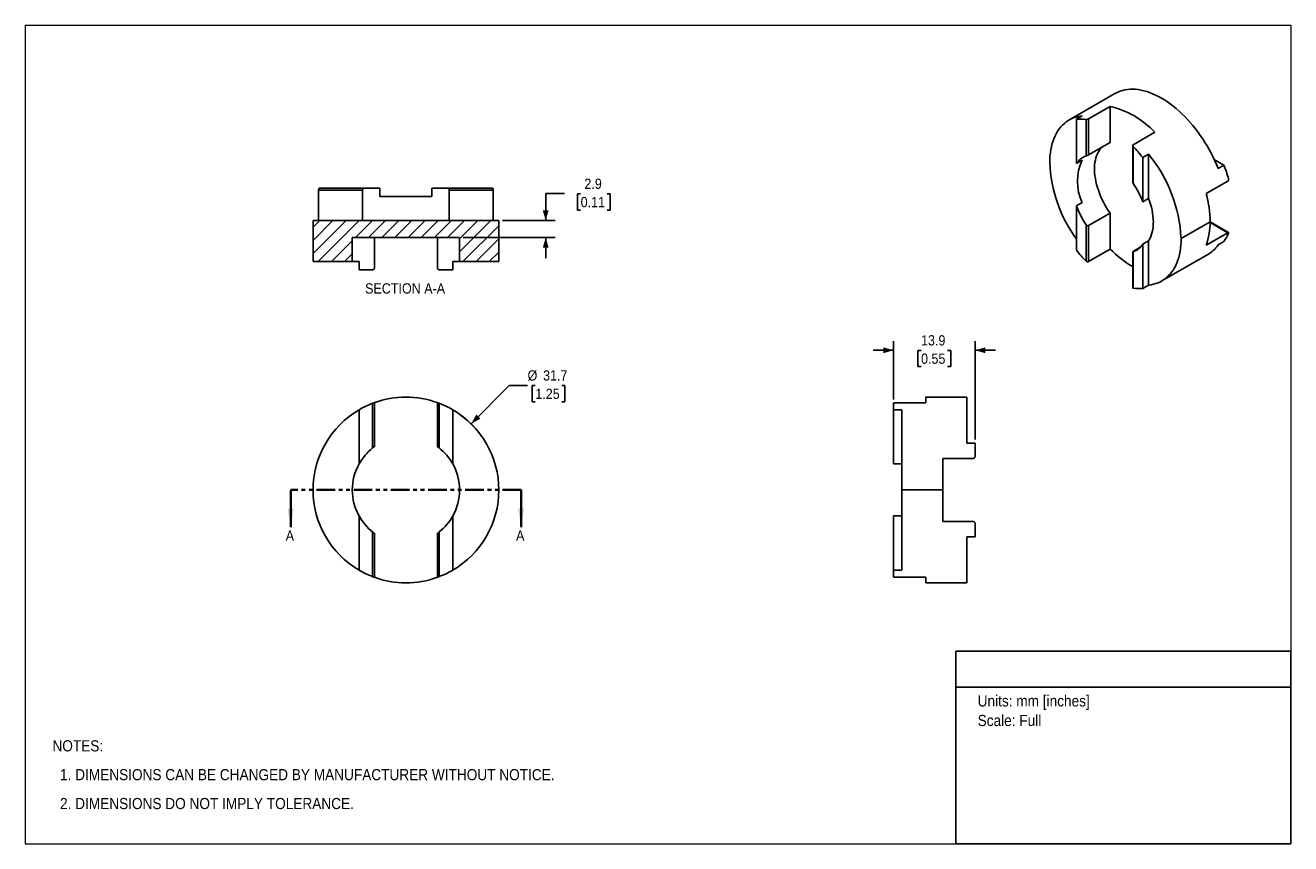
# Model space of a CAD drawing. Header units: millimetres. Extents: x 0 to 216, y 0 to 140.
import ezdxf
from ezdxf.enums import TextEntityAlignment as Align

# ---------------------------------------------------------------- set-up
doc = ezdxf.new("R2010")
doc.units = ezdxf.units.MM
doc.header["$LTSCALE"] = 0.5
doc.linetypes.add('SLD-Phantom', pattern=[12.7, 6.35, -1.27, 1.27, -1.27, 1.27, -1.27])
doc.linetypes.add('SLD-Solid', pattern=[0])
doc.layers.add('SLD-0', color=7, linetype='SLD-Solid', lineweight=25)
doc.layers.add('TEXT', color=140, linetype='SLD-Solid', lineweight=25)
doc.styles.add('SLDTEXTSTYLE0', font='GOTHIC.TTF', dxfattribs={"width": 0.913})
doc.dimstyles.new('SLDDIMSTYLE0', dxfattribs={"dimtxt": 1.75, "dimasz": 1.75, "dimexe": 0, "dimexo": 0.0625, "dimgap": 0.4375, "dimtad": 0, "dimtih": 1, "dimtoh": 1, "dimdec": 1, "dimrnd": 1e-09, "dimzin": 12, "dimdsep": 46, "dimtxsty": 'SLDTEXTSTYLE0', "dimsah": 1, "dimcen": 0, "dimadec": 0, "dimazin": 3, "dimtfac": 1, "dimtdec": 1, "dimtofl": 0, "dimtmove": 0, "dimatfit": 3, "dimfxl": 0, "dimfrac": 2, "dimtolj": 1, "dimtzin": 12, "dimarcsym": 0})
doc.dimstyles.new('SLDDIMSTYLE1', dxfattribs={"dimtxt": 1.75, "dimasz": 1.75, "dimexe": 0, "dimexo": 0.0625, "dimgap": 0.4375, "dimtad": 0, "dimtih": 1, "dimtoh": 1, "dimdec": 1, "dimrnd": 1e-09, "dimzin": 12, "dimdsep": 46, "dimtxsty": 'SLDTEXTSTYLE0', "dimsah": 1, "dimcen": 0.09, "dimadec": 0, "dimazin": 3, "dimtfac": 1, "dimtdec": 1, "dimtmove": 0, "dimatfit": 0, "dimfxl": 0, "dimfrac": 2, "dimtolj": 1, "dimtzin": 12, "dimarcsym": 0})

# ---------------------------------------------------------------- blocks, each defined once
blk = doc.blocks.new('Block2')
at = {"color": 7, "linetype": 'SLD-Solid', "lineweight": 18}
for p, q in [((0, 139.7), (215.9, 139.7)), ((0, 139.7), (0, 0)), ((215.9, 139.7), (215.9, 0)), ((0, 0), (215.9, 0))]:
    blk.add_line(p, q, dxfattribs=at)
blk = doc.blocks.new('SW_NOTE_0')
at = {"layer": 'TEXT', "color": 0, "insert": (0, 2.43), "char_height": 1.905, "attachment_point": 1, "style": 'SLDTEXTSTYLE0'}
blk.add_mtext('Units: mm [inches]', dxfattribs=at)
blk = doc.blocks.new('SW_NOTE_0_1')
at = {"layer": 'TEXT', "color": 0, "insert": (0, 2.43), "char_height": 1.905, "attachment_point": 1, "style": 'SLDTEXTSTYLE0'}
blk.add_mtext('Scale: Full', dxfattribs=at)
blk = doc.blocks.new('Block1')
at = {"layer": 'TEXT'}
for p, q in [((215.9, 32.88), (158.75, 32.88)), ((158.75, 0), (158.75, 32.88)), ((215.9, 0), (215.9, 32.88)), ((158.75, 26.7), (215.9, 26.7)), ((215.9, 0), (158.75, 0))]:
    blk.add_line(p, q, dxfattribs=at)
at = {"layer": 'TEXT', "color": 140}
for name, p in [('SW_NOTE_0', (162.49, 22.9)), ('SW_NOTE_0_1', (162.49, 19.56))]:
    blk.add_blockref(name, p, dxfattribs=at)
at = {"layer": 'TEXT', "color": 140, "style": 'SLDTEXTSTYLE0', "width": 0.913, "flags": 2}
for tag, height, p in [('AUTOATTR0', 2.12, (178.95, 28.35)), ('AUTOATTR1_0', 2.38, (166.91, 14.94)), ('AUTOATTR1_1', 2.38, (161.03, 11.86)), ('AUTOATTR1_2', 2.38, (177.67, 8.78))]:
    blk.add_attdef(tag, text='', height=height, dxfattribs=at).set_placement(p, align=Align.BOTTOM_LEFT)
blk = doc.blocks.new('SW_NOTE_0_2')
at = {"layer": 'TEXT', "color": 0, "char_height": 1.905, "attachment_point": 1, "style": 'SLDTEXTSTYLE0'}
for s, insert in [('NOTES:', (0, 2.43)), ('  1. DIMENSIONS CAN BE CHANGED BY MANUFACTURER WITHOUT NOTICE.', (0, -2.49)), ('  2. DIMENSIONS DO NOT IMPLY TOLERANCE.', (0, -7.42))]:
    blk.add_mtext(s, dxfattribs=dict(at, insert=insert))
blk = doc.blocks.new('_D')
at = {"layer": 'SLD-0'}
for p, q in [((76.07, 71.66), (82.53, 78.22)), ((82.53, 78.22), (85.7, 78.22)), ((87.02, 78.22), (86.49, 78.22)), ((86.49, 78.22), (86.49, 75.44)), ((91.55, 78.22), (92.08, 78.22)), ((92.08, 78.22), (92.08, 75.44)), ((86.49, 75.44), (87.02, 75.44)), ((92.08, 75.44), (91.55, 75.44))]:
    blk.add_line(p, q, dxfattribs=at)
blk.add_arc((64.94, 60.38), 15.85, 39.69, 67.8443, dxfattribs=at)
blk.add_solid([(76.07, 71.66), (77.65, 72.56), (76.94, 73.26)], dxfattribs=at)
at = {"layer": 'SLD-0', "char_height": 1.75, "attachment_point": 1, "style": 'SLDTEXTSTYLE0'}
for s, insert in [('%%c', (85.7, 80.81)), ('31.7', (88.34, 80.81)), ('1.25', (87.02, 77.67))]:
    blk.add_mtext(s, dxfattribs=dict(at, insert=insert))
blk = doc.blocks.new('_D_1')
at = {"layer": 'SLD-0'}
for p, q in [((148.14, 84.23), (144.64, 84.23)), ((148.14, 75.81), (148.14, 85.81)), ((152.83, 84.21), (152.29, 84.21)), ((152.29, 84.21), (152.29, 81.43)), ((157.35, 84.21), (157.89, 84.21)), ((157.89, 84.21), (157.89, 81.43)), ((162.04, 69.01), (162.04, 85.81)), ((162.04, 84.23), (165.54, 84.23)), ((152.29, 81.43), (152.83, 81.43)), ((157.89, 81.43), (157.35, 81.43))]:
    blk.add_line(p, q, dxfattribs=at)
for points in [[(148.14, 84.23), (146.39, 84.73), (146.39, 83.73)], [(162.04, 84.23), (163.79, 83.73), (163.79, 84.73)]]:
    blk.add_solid(points, dxfattribs=at)
at = {"layer": 'SLD-0', "char_height": 1.75, "attachment_point": 1, "style": 'SLDTEXTSTYLE0'}
for s, insert in [('13.9', (152.83, 86.8)), ('0.55', (152.83, 83.67))]:
    blk.add_mtext(s, dxfattribs=dict(at, insert=insert))
blk = doc.blocks.new('_D_2')
at = {"layer": 'SLD-0'}
for p, q in [((91.97, 110.96), (88.79, 110.96)), ((88.79, 110.96), (88.79, 106.37)), ((94.75, 110.94), (94.21, 110.94)), ((94.21, 110.94), (94.21, 108.16)), ((99.27, 110.94), (99.8, 110.94)), ((99.8, 110.94), (99.8, 108.16)), ((94.21, 108.16), (94.75, 108.16)), ((99.8, 108.16), (99.27, 108.16)), ((81.43, 106.37), (90.38, 106.37)), ((74.73, 103.47), (90.38, 103.47)), ((88.79, 103.47), (88.79, 99.97))]:
    blk.add_line(p, q, dxfattribs=at)
for points in [[(88.79, 106.37), (89.29, 108.12), (88.29, 108.12)], [(88.79, 103.47), (88.29, 101.72), (89.29, 101.72)]]:
    blk.add_solid(points, dxfattribs=at)
at = {"layer": 'SLD-0', "char_height": 1.75, "attachment_point": 1, "style": 'SLDTEXTSTYLE0'}
for s, insert in [('2.9', (95.39, 113.53)), ('0.11', (94.75, 110.4))]:
    blk.add_mtext(s, dxfattribs=dict(at, insert=insert))

msp = doc.modelspace()

# ---------------------------------------------------------------- hatches: boundary and pattern name
at = {"layer": 'SLD-0', "linetype": 'SLD-Solid', "lineweight": 18}
h = msp.add_hatch(dxfattribs=at)
h.set_pattern_fill('ANSI31', color=256, scale=0.5, style=0)
h.paths.add_polyline_path([(49.09, 106.37), (49.09, 99.37), (55.79, 99.37), (55.79, 103.47), (74.09, 103.47), (74.09, 99.37), (80.79, 99.37), (80.79, 106.37)], flags=0)

# ---------------------------------------------------------------- linework, layer by layer
for p, q in [((185.92, 128.05), (178.07, 123.52)), ((185.09, 125.83), (181.41, 123.71)), ((185.09, 125.83), (185.09, 119.7)), ((180.34, 124.23), (179.35, 123.66)), ((179.35, 116.11), (179.35, 123.66)), ((180.99, 117.39), (180.99, 123.62)), ((181.41, 123.71), (181.41, 117.58)), ((192.7, 121.44), (189.02, 119.31)), ((181.41, 117.58), (185.09, 119.7)), ((188.94, 119.17), (188.94, 113.01)), ((189.02, 118.98), (189.02, 112.75)), ((180.34, 116.68), (179.35, 116.11)), ((191.65, 117.7), (190.66, 117.12)), ((190.66, 117.12), (190.66, 109.58)), ((191.65, 117.7), (191.65, 110.15)), ((204.51, 115.84), (202.87, 116.79)), ((203.52, 115.27), (204.51, 115.84)), ((201.49, 110.96), (205.16, 113.08)), ((50.03, 106.37), (50.03, 111.57)), ((57.54, 111.57), (50.03, 111.57)), ((50.15, 111.87), (57.77, 111.87)), ((57.54, 106.37), (57.54, 111.57)), ((60.5, 111.87), (57.77, 111.87)), ((60.5, 111.87), (60.5, 110.47)), ((69.38, 110.47), (60.5, 110.47)), ((69.38, 110.47), (69.38, 111.87)), ((72.11, 111.87), (69.38, 111.87)), ((72.11, 111.87), (79.74, 111.87)), ((72.34, 111.57), (72.34, 106.37)), ((79.85, 111.57), (72.34, 111.57)), ((79.85, 106.37), (79.85, 111.57)), ((190.66, 109.58), (191.65, 110.15)), ((179.35, 108.86), (180.34, 109.43)), ((179.35, 101.31), (179.35, 108.86)), ((49.09, 99.37), (49.09, 106.37)), ((80.79, 106.37), (49.09, 106.37)), ((80.79, 99.37), (80.79, 106.37)), ((185.09, 107.62), (181.41, 105.5)), ((185.09, 107.62), (185.09, 101.49)), ((197.2, 103.32), (202.15, 106.18)), ((205.29, 104.31), (202.15, 106.13)), ((205.16, 104.29), (202.15, 106.03)), ((180.99, 99.46), (180.99, 105.68)), ((181.41, 105.5), (181.41, 99.37)), ((201.49, 102.16), (205.16, 104.29)), ((55.79, 103.47), (74.09, 103.47)), ((55.79, 103.47), (55.79, 99.37)), ((59.56, 103.47), (59.56, 98.27)), ((70.33, 98.27), (70.33, 103.47)), ((74.09, 103.47), (74.09, 99.37)), ((185.09, 101.49), (181.41, 99.37)), ((189.02, 101.1), (190.24, 101.8)), ((191.65, 102.9), (190.66, 102.33)), ((190.66, 102.33), (190.66, 94.78)), ((191.65, 102.9), (191.65, 95.35)), ((203.52, 102.2), (204.51, 102.77)), ((49.09, 99.37), (55.79, 99.37)), ((55.79, 99.37), (56.94, 99.37)), ((56.94, 97.97), (56.94, 99.37)), ((72.94, 99.37), (74.09, 99.37)), ((72.94, 99.37), (72.94, 97.97)), ((74.09, 99.37), (80.79, 99.37)), ((188.94, 101.03), (188.94, 94.87)), ((189.02, 101.04), (189.02, 94.82)), ((193.92, 96.06), (201.77, 100.59)), ((56.94, 97.97), (59.26, 97.97)), ((70.63, 97.97), (72.94, 97.97)), ((191.65, 95.35), (190.66, 94.78)), ((160.64, 76.23), (153.64, 76.23)), ((153.64, 75.28), (153.64, 76.23)), ((160.64, 76.23), (160.64, 68.38)), ((56.94, 64.82), (56.94, 74.06)), ((59.26, 67.55), (59.26, 75.17)), ((59.56, 75.28), (59.56, 67.77)), ((70.33, 67.77), (70.33, 75.28)), ((70.63, 75.17), (70.63, 67.55)), ((72.94, 74.06), (72.94, 64.82)), ((148.14, 74.06), (148.14, 75.17)), ((149.54, 74.06), (148.14, 74.06)), ((148.14, 74.06), (148.14, 64.82)), ((153.64, 75.28), (148.44, 75.28)), ((149.54, 60.38), (149.54, 74.06)), ((160.64, 68.38), (162.04, 68.38)), ((162.04, 66.06), (162.04, 68.38)), ((148.14, 64.82), (149.54, 64.82)), ((156.54, 65.76), (161.74, 65.76)), ((156.54, 65.76), (156.54, 60.38)), ((149.54, 46.69), (149.54, 60.38)), ((149.54, 60.38), (156.54, 60.38)), ((156.54, 60.38), (156.54, 54.99)), ((56.94, 46.69), (56.94, 55.94)), ((72.94, 55.94), (72.94, 46.69)), ((148.14, 55.94), (148.14, 46.69)), ((149.54, 55.94), (148.14, 55.94)), ((156.54, 54.99), (161.74, 54.99)), ((162.04, 52.38), (162.04, 54.69)), ((59.26, 45.58), (59.26, 53.21)), ((59.56, 52.98), (59.56, 45.47)), ((70.33, 45.47), (70.33, 52.98)), ((70.63, 53.21), (70.63, 45.58)), ((160.64, 52.38), (162.04, 52.38)), ((160.64, 52.38), (160.64, 44.53)), ((148.14, 45.58), (148.14, 46.69)), ((149.54, 46.69), (148.14, 46.69)), ((153.64, 45.47), (148.44, 45.47)), ((153.64, 44.53), (153.64, 45.47)), ((153.64, 44.53), (160.64, 44.53))]:
    msp.add_line(p, q)
at = {"color": 7, "linetype": 'SLD-Phantom', "lineweight": 35}
msp.add_line((84.6, 60.38), (45.29, 60.38), dxfattribs=at)
at = {"color": 7, "linetype": 'SLD-Solid', "lineweight": 35}
for p, q in [((45.29, 60.38), (45.29, 54.03)), ((84.6, 60.38), (84.6, 54.03))]:
    msp.add_line(p, q, dxfattribs=at)
at = {"flags": 128}
for points in [[(185.92, 128.05), (186.04, 128.12), (186.41, 128.3), (186.8, 128.45), (187.2, 128.58), (187.62, 128.68), (188.05, 128.74), (188.49, 128.78), (188.94, 128.79), (189.4, 128.77), (189.87, 128.72), (190.35, 128.63), (190.84, 128.52), (191.33, 128.38), (191.82, 128.22), (192.33, 128.02), (192.83, 127.79), (193.34, 127.54), (193.84, 127.26), (194.35, 126.96), (194.86, 126.62), (195.36, 126.27), (195.86, 125.88), (196.36, 125.48), (196.85, 125.05), (197.34, 124.6), (197.82, 124.13), (198.29, 123.64), (198.75, 123.13), (199.2, 122.6), (199.64, 122.05), (200.07, 121.49), (200.48, 120.91), (200.89, 120.32), (201.27, 119.72), (201.65, 119.11), (202, 118.48), (202.34, 117.85), (202.66, 117.21), (202.97, 116.57), (203.25, 115.92), (203.52, 115.27)], [(180.34, 124.23), (179.91, 124.17), (179.49, 124.08), (179.08, 123.97), (178.69, 123.82), (178.31, 123.65), (177.95, 123.44), (177.6, 123.21), (177.28, 122.95), (176.97, 122.67), (176.67, 122.36), (176.4, 122.02), (176.15, 121.66), (175.92, 121.27), (175.71, 120.86), (175.52, 120.43), (175.35, 119.97), (175.2, 119.5), (175.07, 119), (174.97, 118.49), (174.89, 117.95), (174.83, 117.4), (174.8, 116.84), (174.79, 116.26)], [(185.09, 107.62), (184.78, 108.08), (184.48, 108.55), (184.2, 109.03), (183.94, 109.52), (183.7, 110.01), (183.47, 110.52), (183.27, 111.02), (183.08, 111.53), (182.92, 112.04), (182.78, 112.54), (182.66, 113.04), (182.57, 113.54), (182.5, 114.02), (182.45, 114.5), (182.43, 114.97), (182.43, 115.42), (182.45, 115.86), (182.5, 116.29), (182.57, 116.69), (182.66, 117.08), (182.78, 117.44), (182.92, 117.78), (183.08, 118.1), (183.27, 118.4), (183.47, 118.67), (183.66, 118.88)], [(191.65, 95.35), (192.08, 95.41), (192.5, 95.5), (192.91, 95.61), (193.3, 95.76), (193.68, 95.93), (194.04, 96.13), (194.39, 96.37), (194.71, 96.62), (195.02, 96.91), (195.32, 97.22), (195.59, 97.56), (195.84, 97.92), (196.07, 98.31), (196.28, 98.72), (196.47, 99.15), (196.64, 99.61), (196.79, 100.08), (196.92, 100.58), (197.02, 101.09), (197.1, 101.63), (197.16, 102.17), (197.19, 102.74), (197.2, 103.32)]]:
    msp.add_lwpolyline(points, dxfattribs=at)
for centre, radius, start, end in [((181.95, 111.61), 14.56, 42.4286, 77.5768), ((180.01, 116.56), 7.12, 82.1188, 95.3175), ((171.53, 101.88), 24.47, 38.5556, 44.3487), ((182.02, 114.39), 3.18, 108.9883, 147.1897), ((187.92, 113.05), 8.41, 154.4519, 205.5481), ((172.84, 102.17), 24.38, 2.6896, 39.5322), ((198.64, 117.27), 23.87, 182.4257, 216.093), ((181.73, 106.89), 24.47, 15.6519, 21.4447), ((176.05, 104.05), 15.62, 20.7282, 33.8501), ((180.65, 105.84), 11.82, 1.0536, 21.4058), ((183.34, 105.99), 18.82, 0.5655, 15.3079), ((193.96, 114.39), 15.62, 200.7282, 213.8501), ((186.77, 105.84), 5.69, 328.9232, 2.187), ((190.86, 105.99), 11.29, 340.1893, 0.9425), ((198.69, 106.89), 7.13, 324.6914, 337.888), ((198.39, 114.63), 18.69, 224.6511, 239.6412), ((187.99, 104.05), 3.18, 288.9883, 327.1897), ((198.95, 105.42), 5.59, 300.2998, 324.8667), ((198.48, 116.56), 24.47, 218.5556, 224.3487), ((190, 101.87), 7.12, 262.1188, 275.3175), ((64.94, 60.38), 15.85, 70.1385, 109.8615), ((64.94, 60.38), 15.85, 120.3136, 180), ((64.94, 60.38), 15.85, 111.0189, 120.3136), ((64.94, 60.38), 15.85, 59.6864, 68.9811), ((64.94, 60.38), 15.85, 0, 59.6864), ((64.94, 60.38), 9.15, 128.412, 150.9642), ((64.94, 60.38), 9.15, 29.0358, 51.588), ((64.94, 60.38), 9.15, 150.9642, 209.0358), ((64.94, 60.38), 9.15, 0, 29.0358), ((64.94, 60.38), 15.85, 180, 239.6864), ((64.94, 60.38), 15.85, 300.3136, 0), ((64.94, 60.38), 9.15, 330.9642, 0), ((64.94, 60.38), 9.15, 209.0358, 231.588), ((64.94, 60.38), 9.15, 308.412, 330.9642), ((64.94, 60.38), 15.85, 239.6864, 248.9811), ((64.94, 60.38), 15.85, 250.1385, 289.8615), ((64.94, 60.38), 15.85, 291.0189, 300.3136)]:
    msp.add_arc(centre, radius, start, end)
for points, knots in [([(180.99, 123.62), (181, 123.62), (181.03, 123.62), (181.1, 123.62), (181.19, 123.63), (181.29, 123.66), (181.36, 123.69), (181.39, 123.7), (181.41, 123.71)], [0, 0, 0, 0, 0.1257646, 0.2512017, 0.5000047, 0.7491401, 0.8747975, 1, 1, 1, 1]), ([(189.02, 119.31), (189.02, 119.31), (189, 119.3), (188.98, 119.27), (188.95, 119.23), (188.93, 119.16), (188.95, 119.08), (188.99, 119.02), (189.01, 118.99), (189.02, 118.98)], [0, 0, 0, 0, 0.083621, 0.166752, 0.25109, 0.499656, 0.74833, 0.874255, 1, 1, 1, 1]), ([(181.41, 117.58), (181.4, 117.57), (181.38, 117.56), (181.34, 117.54), (181.29, 117.52), (181.24, 117.49), (181.16, 117.46), (181.07, 117.42), (181.01, 117.4), (180.99, 117.39)], [0, 0, 0, 0, 0.082016, 0.164176, 0.24902, 0.373217, 0.500308, 0.743129, 1, 1, 1, 1]), ([(189.02, 112.75), (189, 112.79), (188.96, 112.87), (188.94, 112.96), (188.94, 113), (188.94, 113.01)], [0, 0, 0, 0, 0.4775797, 0.9292244, 1, 1, 1, 1]), ([(205.16, 113.08), (205.17, 113.09), (205.19, 113.1), (205.22, 113.12), (205.26, 113.17), (205.3, 113.25), (205.31, 113.36), (205.31, 113.44), (205.3, 113.48), (205.3, 113.49)], [0, 0, 0, 0, 0.083621, 0.166752, 0.25109, 0.499656, 0.74833, 0.874255, 1, 1, 1, 1]), ([(50.03, 111.57), (50.04, 111.58), (50.04, 111.61), (50.04, 111.65), (50.05, 111.71), (50.07, 111.79), (50.1, 111.84), (50.12, 111.86), (50.14, 111.86), (50.15, 111.87)], [0, 0, 0, 0, 0.0836213, 0.1667524, 0.2510899, 0.4996557, 0.7483295, 0.8742547, 1, 1, 1, 1]), ([(57.77, 111.87), (57.76, 111.87), (57.73, 111.86), (57.69, 111.85), (57.65, 111.83), (57.62, 111.79), (57.59, 111.75), (57.56, 111.69), (57.55, 111.63), (57.55, 111.59), (57.54, 111.57)], [0, 0, 0, 0, 0.131621, 0.2568, 0.378469, 0.499816, 0.626638, 0.750891, 0.877116, 1, 1, 1, 1]), ([(72.34, 111.57), (72.34, 111.58), (72.34, 111.61), (72.33, 111.65), (72.32, 111.7), (72.3, 111.75), (72.26, 111.81), (72.2, 111.86), (72.14, 111.86), (72.11, 111.87)], [0, 0, 0, 0, 0.082016, 0.164176, 0.24902, 0.373217, 0.500308, 0.743129, 1, 1, 1, 1]), ([(79.74, 111.87), (79.74, 111.86), (79.76, 111.86), (79.79, 111.84), (79.82, 111.79), (79.84, 111.7), (79.85, 111.63), (79.85, 111.59), (79.85, 111.57)], [0, 0, 0, 0, 0.125765, 0.251202, 0.500005, 0.74914, 0.874797, 1, 1, 1, 1]), ([(180.99, 105.68), (181, 105.66), (181.03, 105.63), (181.07, 105.58), (181.12, 105.54), (181.18, 105.51), (181.24, 105.48), (181.3, 105.47), (181.36, 105.48), (181.39, 105.49), (181.41, 105.5)], [0, 0, 0, 0, 0.131621, 0.2568, 0.378469, 0.499816, 0.626638, 0.750891, 0.877116, 1, 1, 1, 1]), ([(205.3, 104.21), (205.3, 104.22), (205.31, 104.25), (205.31, 104.29), (205.3, 104.32), (205.25, 104.32), (205.2, 104.31), (205.18, 104.29), (205.16, 104.29)], [0, 0, 0, 0, 0.125765, 0.251202, 0.500005, 0.74914, 0.874797, 1, 1, 1, 1]), ([(181.41, 99.37), (181.4, 99.36), (181.38, 99.35), (181.35, 99.34), (181.28, 99.33), (181.19, 99.34), (181.1, 99.37), (181.03, 99.42), (181, 99.44), (180.99, 99.46)], [0, 0, 0, 0, 0.083621, 0.166752, 0.25109, 0.499656, 0.74833, 0.874255, 1, 1, 1, 1]), ([(189.02, 101.1), (189.02, 101.1), (189, 101.08), (188.97, 101.07), (188.95, 101.05), (188.94, 101.04), (188.94, 101.03), (188.96, 101.02), (189, 101.04), (189.02, 101.04)], [0, 0, 0, 0, 0.082016, 0.164176, 0.24902, 0.373217, 0.500308, 0.743129, 1, 1, 1, 1]), ([(59.26, 97.97), (59.28, 97.97), (59.31, 97.97), (59.36, 97.98), (59.41, 98.01), (59.46, 98.04), (59.5, 98.08), (59.53, 98.14), (59.55, 98.2), (59.56, 98.24), (59.56, 98.27)], [0, 0, 0, 0, 0.131621, 0.2568, 0.378469, 0.499816, 0.626638, 0.750891, 0.877116, 1, 1, 1, 1]), ([(70.33, 98.27), (70.33, 98.25), (70.33, 98.22), (70.34, 98.18), (70.36, 98.13), (70.39, 98.08), (70.44, 98.03), (70.52, 97.98), (70.59, 97.97), (70.63, 97.97)], [0, 0, 0, 0, 0.082016, 0.164176, 0.24902, 0.373217, 0.500308, 0.743129, 1, 1, 1, 1]), ([(189.02, 94.82), (189, 94.82), (188.95, 94.83), (188.93, 94.86), (188.94, 94.87), (188.94, 94.87)], [0, 0, 0, 0, 0.490596, 0.978505, 1, 1, 1, 1]), ([(59.26, 75.17), (59.28, 75.18), (59.31, 75.19), (59.39, 75.22), (59.47, 75.25), (59.53, 75.27), (59.55, 75.28), (59.56, 75.28), (59.56, 75.28)], [0, 0, 0, 0, 0.1257646, 0.2512017, 0.5000047, 0.7491401, 0.8747975, 1, 1, 1, 1]), ([(70.33, 75.28), (70.33, 75.28), (70.33, 75.28), (70.34, 75.28), (70.36, 75.27), (70.41, 75.25), (70.5, 75.22), (70.57, 75.19), (70.61, 75.18), (70.63, 75.17)], [0, 0, 0, 0, 0.083621, 0.166752, 0.25109, 0.499656, 0.74833, 0.874255, 1, 1, 1, 1]), ([(148.44, 75.28), (148.43, 75.28), (148.4, 75.28), (148.36, 75.28), (148.3, 75.27), (148.22, 75.25), (148.17, 75.22), (148.14, 75.19), (148.14, 75.18), (148.14, 75.17)], [0, 0, 0, 0, 0.083621, 0.166752, 0.25109, 0.499656, 0.74833, 0.874255, 1, 1, 1, 1]), ([(59.56, 67.77), (59.56, 67.77), (59.56, 67.77), (59.55, 67.77), (59.53, 67.75), (59.5, 67.73), (59.44, 67.69), (59.36, 67.63), (59.29, 67.57), (59.26, 67.55)], [0, 0, 0, 0, 0.082016, 0.164176, 0.24902, 0.373217, 0.500308, 0.743129, 1, 1, 1, 1]), ([(70.63, 67.55), (70.61, 67.56), (70.57, 67.59), (70.52, 67.63), (70.47, 67.67), (70.43, 67.7), (70.39, 67.73), (70.35, 67.75), (70.33, 67.77), (70.33, 67.77), (70.33, 67.77)], [0, 0, 0, 0, 0.131621, 0.2568, 0.378469, 0.499816, 0.626638, 0.750891, 0.877116, 1, 1, 1, 1]), ([(161.74, 65.76), (161.75, 65.76), (161.78, 65.76), (161.82, 65.77), (161.88, 65.79), (161.96, 65.85), (162.01, 65.93), (162.04, 66), (162.04, 66.04), (162.04, 66.06)], [0, 0, 0, 0, 0.083621, 0.166752, 0.25109, 0.499656, 0.74833, 0.874255, 1, 1, 1, 1]), ([(162.04, 54.69), (162.04, 54.71), (162.04, 54.75), (162.02, 54.82), (161.96, 54.9), (161.88, 54.96), (161.8, 54.99), (161.76, 54.99), (161.74, 54.99)], [0, 0, 0, 0, 0.125765, 0.251202, 0.500005, 0.74914, 0.874797, 1, 1, 1, 1]), ([(59.26, 53.21), (59.28, 53.19), (59.31, 53.16), (59.36, 53.12), (59.41, 53.09), (59.46, 53.05), (59.5, 53.02), (59.53, 53), (59.55, 52.98), (59.56, 52.98), (59.56, 52.98)], [0, 0, 0, 0, 0.131621, 0.2568, 0.378469, 0.499816, 0.626638, 0.750891, 0.877116, 1, 1, 1, 1]), ([(70.33, 52.98), (70.33, 52.98), (70.33, 52.98), (70.34, 52.99), (70.36, 53), (70.39, 53.02), (70.44, 53.06), (70.52, 53.12), (70.59, 53.18), (70.63, 53.21)], [0, 0, 0, 0, 0.082016, 0.164176, 0.24902, 0.373217, 0.500308, 0.743129, 1, 1, 1, 1]), ([(59.56, 45.47), (59.56, 45.47), (59.56, 45.47), (59.55, 45.47), (59.52, 45.48), (59.47, 45.5), (59.39, 45.53), (59.31, 45.56), (59.28, 45.57), (59.26, 45.58)], [0, 0, 0, 0, 0.083621, 0.166752, 0.25109, 0.499656, 0.74833, 0.874255, 1, 1, 1, 1]), ([(70.63, 45.58), (70.61, 45.57), (70.57, 45.56), (70.5, 45.53), (70.41, 45.5), (70.36, 45.48), (70.33, 45.47), (70.33, 45.47), (70.33, 45.47)], [0, 0, 0, 0, 0.1257646, 0.2512017, 0.5000047, 0.7491401, 0.8747975, 1, 1, 1, 1]), ([(148.14, 45.58), (148.14, 45.57), (148.14, 45.56), (148.17, 45.53), (148.22, 45.5), (148.3, 45.48), (148.38, 45.47), (148.42, 45.47), (148.44, 45.47)], [0, 0, 0, 0, 0.1257646, 0.2512017, 0.5000047, 0.7491401, 0.8747975, 1, 1, 1, 1])]:
    msp.add_open_spline(points, degree=3, knots=knots)
at = {"color": 7, "linetype": 'SLD-Solid', "lineweight": 35}
for points in [[(45.29, 54.03), (45.8, 57.2), (44.78, 57.2)], [(84.6, 54.03), (85.1, 57.2), (84.09, 57.2)]]:
    msp.add_solid(points, dxfattribs=at)

# ---------------------------------------------------------------- block references
at = {"color": 7, "linetype": 'Continuous'}
for name in ['Block2', 'Block1']:
    msp.add_blockref(name, (0, 0), dxfattribs=at)
at = {"layer": 'TEXT'}
msp.add_blockref('SW_NOTE_0_2', (4.63, 15.23), dxfattribs=at)

# ---------------------------------------------------------------- texts
at = {"color": 7, "linetype": 'Continuous', "char_height": 1.75, "attachment_point": 1, "style": 'SLDTEXTSTYLE0'}
for insert in [(44.43, 53.47), (83.73, 53.47)]:
    msp.add_mtext('A', dxfattribs=dict(at, insert=insert))
at = {"layer": 'SLD-0', "insert": (64.8, 95.66), "char_height": 1.75, "attachment_point": 2, "style": 'SLDTEXTSTYLE0'}
msp.add_mtext('SECTION A-A', dxfattribs=at)

# ---------------------------------------------------------------- dimensions: what is measured, and where the dimension line sits
at = {"layer": 'SLD-0'}
dim = msp.add_linear_dim(base=(88.79, 103.47), p1=(80.79, 106.37), p2=(74.09, 103.47), angle=90, dimstyle='SLDDIMSTYLE1', dxfattribs=at)
dim.commit()
dim.dimension.update_dxf_attribs({"geometry": '_D_2', "text_midpoint": (88.79, 110.96), "dimtype": 160})
dim = msp.add_linear_dim(base=(148.14, 84.23), p1=(162.04, 68.38), p2=(148.14, 75.17), dimstyle='SLDDIMSTYLE1', dxfattribs=at)
dim.commit()
dim.dimension.update_dxf_attribs({"geometry": '_D_1', "text_midpoint": (155.09, 84.23), "dimtype": 160})
dim = msp.add_diameter_dim_2p(p1=(53.81, 49.09), p2=(76.07, 71.66), dimstyle='SLDDIMSTYLE0', dxfattribs=at)
dim.commit()
dim.dimension.update_dxf_attribs({"geometry": '_D', "text_midpoint": (89.29, 78.22), "dimtype": 163})

doc.saveas('drawing.dxf')
